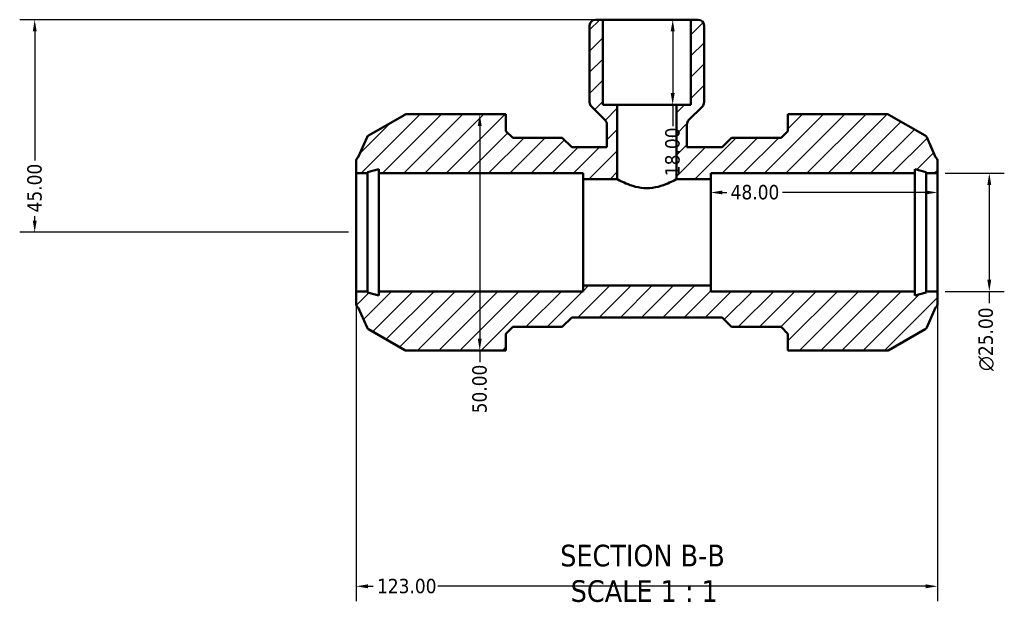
# Model space of a CAD drawing. Header units: millimetres. Extents: x 0 to 901, y -217 to 599.
# Tile 2 of 8: x 291 to 499, y -217 to -94. Entities that reach past the tile are written whole.
import ezdxf

# ---------------------------------------------------------------- set-up
doc = ezdxf.new("R2010")
doc.units = ezdxf.units.MM
for name, color, linetype, lineweight in [('Dimension (ANSI)', 7, 'Continuous', 25), ('Hatch (ANSI)', 7, 'Continuous', 18), ('Symbol (ANSI)', 7, 'Continuous', 25), ('Visible (ANSI)', 7, 'Continuous', 50)]:
    doc.layers.add(name, color=color, linetype=linetype, lineweight=lineweight)
doc.styles.add('Label Text (ANSI)', font='tahoma.ttf')
doc.styles.add('Note Text (ANSI)', font='tahoma.ttf')
doc.dimstyles.new('Default - mm (ANSI)', dxfattribs={"dimtxt": 3.048, "dimasz": 2.5, "dimexe": 3.175, "dimexo": 1.6002, "dimgap": 0.8, "dimtad": 0, "dimtoh": 1, "dimrnd": 1e-08, "dimzin": 4, "dimdsep": 46, "dimtxsty": 'Note Text (ANSI)', "dimcen": 0.09, "dimdle": 10, "dimclrd": 256, "dimclre": 256, "dimclrt": 256, "dimadec": 1, "dimazin": 1, "dimtfac": 1, "dimtofl": 0, "dimtmove": 0, "dimatfit": 3, "dimfxl": 1, "dimtolj": 1, "dimtzin": 4, "dimlwd": -1, "dimlwe": -1, "dimarcsym": 0})

# ---------------------------------------------------------------- blocks, each defined once
blk = doc.blocks.new('*D7')
at = {"layer": 'Defpoints', "color": 0, "transparency": 16777216}
for p in [(485.03, -126.31), (485.03, -151.31), (495.98, -151.31)]:
    blk.add_point(p, dxfattribs=at)
at = {"layer": 'Dimension (ANSI)', "transparency": 16777216}
for p, q in [((486.63, -126.31), (499.15, -126.31)), ((495.98, -128.81), (495.98, -148.81)), ((486.63, -151.31), (499.15, -151.31)), ((495.98, -151.31), (495.98, -153.81))]:
    blk.add_line(p, q, dxfattribs=at)
for points in [[(495.56, -128.81), (496.39, -128.81), (495.98, -126.31)], [(495.56, -148.81), (496.39, -148.81), (495.98, -151.31)]]:
    blk.add_solid(points, dxfattribs=at)
at = {"layer": 'Dimension (ANSI)', "transparency": 16777216, "insert": (493.68, -168.16), "char_height": 3.048, "attachment_point": 1, "rotation": 90, "style": 'Note Text (ANSI)'}
blk.add_mtext('\\A1;\\fAIGDT|b0|i0;\\H3.0480;\\ln\\fTahoma|b0|i0;\\H3.0480;25.00', dxfattribs=at)
blk = doc.blocks.new('*D8')
at = {"layer": 'Defpoints', "color": 0, "transparency": 16777216}
for p in [(437.03, -130.38), (437.03, -138.81), (485.03, -138.81)]:
    blk.add_point(p, dxfattribs=at)
at = {"layer": 'Dimension (ANSI)', "transparency": 16777216}
for p, q in [((439.53, -130.38), (440.46, -130.38)), ((482.53, -130.38), (452.23, -130.38))]:
    blk.add_line(p, q, dxfattribs=at)
for points in [[(439.53, -129.96), (439.53, -130.79), (437.03, -130.38)], [(482.53, -129.96), (482.53, -130.79), (485.03, -130.38)]]:
    blk.add_solid(points, dxfattribs=at)
at = {"layer": 'Dimension (ANSI)', "transparency": 16777216, "insert": (441.26, -128.78), "char_height": 3.048, "attachment_point": 1, "style": 'Note Text (ANSI)'}
blk.add_mtext('\\A1;48.00', dxfattribs=at)
blk = doc.blocks.new('*D9')
at = {"layer": 'Defpoints', "color": 0, "transparency": 16777216}
for p in [(362.03, -151.31), (485.03, -151.31), (362.03, -213.71)]:
    blk.add_point(p, dxfattribs=at)
at = {"layer": 'Dimension (ANSI)', "transparency": 16777216}
for p, q in [((362.03, -152.91), (362.03, -216.89)), ((485.03, -152.91), (485.03, -216.89)), ((364.53, -213.71), (365.65, -213.71)), ((482.53, -213.71), (379.32, -213.71))]:
    blk.add_line(p, q, dxfattribs=at)
for points in [[(364.53, -213.3), (364.53, -214.13), (362.03, -213.71)], [(482.53, -213.3), (482.53, -214.13), (485.03, -213.71)]]:
    blk.add_solid(points, dxfattribs=at)
at = {"layer": 'Dimension (ANSI)', "transparency": 16777216, "insert": (366.45, -212.13), "char_height": 3.048, "attachment_point": 1, "style": 'Note Text (ANSI)'}
blk.add_mtext('\\A1;123.00', dxfattribs=at)
blk = doc.blocks.new('*D10')
at = {"layer": 'Defpoints', "color": 0, "transparency": 16777216}
for p in [(414.22, -93.81), (294.03, -138.81), (362.03, -138.81)]:
    blk.add_point(p, dxfattribs=at)
at = {"layer": 'Dimension (ANSI)', "transparency": 16777216}
for p, q in [((412.62, -93.81), (290.86, -93.81)), ((294.03, -96.31), (294.03, -123.62)), ((294.03, -136.31), (294.03, -135.39)), ((360.43, -138.81), (290.86, -138.81))]:
    blk.add_line(p, q, dxfattribs=at)
for points in [[(293.62, -96.31), (294.45, -96.31), (294.03, -93.81)], [(293.62, -136.31), (294.45, -136.31), (294.03, -138.81)]]:
    blk.add_solid(points, dxfattribs=at)
at = {"layer": 'Dimension (ANSI)', "transparency": 16777216, "insert": (292.45, -134.59), "char_height": 3.048, "attachment_point": 1, "rotation": 90, "style": 'Note Text (ANSI)'}
blk.add_mtext('\\A1;45.00', dxfattribs=at)
blk = doc.blocks.new('*D11')
at = {"layer": 'Defpoints', "color": 0, "transparency": 16777216}
for p in [(423.53, -93.81), (423.53, -111.81), (429, -111.81)]:
    blk.add_point(p, dxfattribs=at)
at = {"layer": 'Dimension (ANSI)', "transparency": 16777216}
for p, q in [((429, -96.31), (429, -109.31)), ((429, -111.81), (429, -116.33))]:
    blk.add_line(p, q, dxfattribs=at)
for points in [[(428.58, -96.31), (429.42, -96.31), (429, -93.81)], [(428.58, -109.31), (429.42, -109.31), (429, -111.81)]]:
    blk.add_solid(points, dxfattribs=at)
at = {"layer": 'Dimension (ANSI)', "transparency": 16777216, "insert": (427.41, -126.92), "char_height": 3.048, "attachment_point": 1, "rotation": 90, "style": 'Note Text (ANSI)'}
blk.add_mtext('\\A1;18.00', dxfattribs=at)
blk = doc.blocks.new('*D12')
at = {"layer": 'Defpoints', "color": 0, "transparency": 16777216}
for p in [(388.18, -113.81), (388.18, -163.81), (388.18, -163.81)]:
    blk.add_point(p, dxfattribs=at)
at = {"layer": 'Dimension (ANSI)', "transparency": 16777216}
for p, q in [((388.18, -116.31), (388.18, -161.31)), ((388.18, -163.81), (388.18, -166.31))]:
    blk.add_line(p, q, dxfattribs=at)
for points in [[(387.76, -116.31), (388.59, -116.31), (388.18, -113.81)], [(387.76, -161.31), (388.59, -161.31), (388.18, -163.81)]]:
    blk.add_solid(points, dxfattribs=at)
at = {"layer": 'Dimension (ANSI)', "transparency": 16777216, "insert": (386.59, -177.11), "char_height": 3.048, "attachment_point": 1, "rotation": 90, "style": 'Note Text (ANSI)'}
blk.add_mtext('\\A1;50.00', dxfattribs=at)

msp = doc.modelspace()

# ---------------------------------------------------------------- hatches: boundary and pattern name
at = {"layer": 'Hatch (ANSI)'}
h = msp.add_hatch(dxfattribs=at)
h.set_pattern_fill('ANSI31', color=256, scale=25.4, style=0)
h.set_pattern_definition([(45, (0, 0), (-2.245064, 2.245064), [])])
edge = h.paths.add_edge_path()
edge.add_line((453.352, -160.254), (453.352, -163.814))
edge.add_line((453.352, -163.814), (455.752, -163.814))
edge.add_line((455.752, -163.814), (474.377, -163.814))
edge.add_ellipse((474.377, -163.064), major_axis=(0, -0.75), ratio=1, start_angle=0, end_angle=30)
edge.add_line((474.752, -163.713), (482.422, -159.285))
edge.add_ellipse((482.047, -158.636), major_axis=(0.375, -0.65), ratio=1, start_angle=0, end_angle=35.8798)
edge.add_line((482.732, -158.942), (484.615, -154.736))
edge.add_ellipse((483.782, -153.804), major_axis=(0.833, -0.932), ratio=1, start_angle=0, end_angle=48.2404)
edge.add_line((485.032, -153.804), (485.032, -151.314))
edge.add_line((485.032, -151.314), (482.632, -151.314))
edge.add_line((482.632, -151.314), (482.632, -151.564))
edge.add_line((482.632, -151.564), (480.232, -152.207))
edge.add_line((480.232, -152.207), (480.232, -151.314))
edge.add_line((480.232, -151.314), (437.032, -151.314))
edge.add_line((437.032, -151.314), (437.032, -150.064))
edge.add_line((437.032, -150.064), (410.032, -150.064))
edge.add_line((410.032, -150.064), (410.032, -151.314))
edge.add_line((410.032, -151.314), (366.832, -151.314))
edge.add_line((366.832, -151.314), (366.832, -152.207))
edge.add_line((366.832, -152.207), (364.432, -151.564))
edge.add_line((364.432, -151.564), (364.432, -151.314))
edge.add_line((364.432, -151.314), (362.032, -151.314))
edge.add_line((362.032, -151.314), (362.032, -153.804))
edge.add_ellipse((363.282, -153.804), major_axis=(-1.25, 0), ratio=1, start_angle=0, end_angle=48.2404)
edge.add_line((362.45, -154.736), (364.333, -158.942))
edge.add_ellipse((365.018, -158.636), major_axis=(-0.685, -0.306), ratio=1, start_angle=0, end_angle=35.8798)
edge.add_line((364.643, -159.285), (372.313, -163.713))
edge.add_ellipse((372.688, -163.064), major_axis=(-0.375, -0.65), ratio=1, start_angle=0, end_angle=30)
edge.add_line((372.688, -163.814), (391.312, -163.814))
edge.add_line((391.312, -163.814), (393.712, -163.814))
edge.add_line((393.712, -163.814), (393.712, -160.254))
edge.add_line((393.712, -160.254), (395.152, -158.814))
edge.add_line((395.152, -158.814), (405.632, -158.814))
edge.add_line((405.632, -158.814), (407.632, -156.814))
edge.add_line((407.632, -156.814), (439.432, -156.814))
edge.add_line((439.432, -156.814), (441.432, -158.814))
edge.add_line((441.432, -158.814), (451.912, -158.814))
edge.add_line((451.912, -158.814), (453.352, -160.254))
edge = h.paths.add_edge_path()
edge.add_line((432.848, -111.814), (429.782, -111.814))
edge.add_line((429.782, -111.814), (429.782, -127.564))
edge.add_line((429.782, -127.564), (437.032, -127.564))
edge.add_line((437.032, -127.564), (437.032, -126.314))
edge.add_line((437.032, -126.314), (480.232, -126.314))
edge.add_line((480.232, -126.314), (480.232, -125.421))
edge.add_line((480.232, -125.421), (482.632, -126.064))
edge.add_line((482.632, -126.064), (482.632, -126.314))
edge.add_line((482.632, -126.314), (485.032, -126.314))
edge.add_line((485.032, -126.314), (485.032, -123.824))
edge.add_ellipse((483.782, -123.824), major_axis=(1.25, 0), ratio=1, start_angle=0, end_angle=48.2404)
edge.add_line((484.615, -122.892), (482.732, -118.686))
edge.add_ellipse((482.047, -118.992), major_axis=(0.685, 0.306), ratio=1, start_angle=0, end_angle=35.8798)
edge.add_line((482.422, -118.343), (474.752, -113.914))
edge.add_ellipse((474.377, -114.564), major_axis=(0.375, 0.65), ratio=1, start_angle=0, end_angle=30)
edge.add_line((474.377, -113.814), (455.752, -113.814))
edge.add_line((455.752, -113.814), (453.352, -113.814))
edge.add_line((453.352, -113.814), (453.352, -117.374))
edge.add_line((453.352, -117.374), (451.912, -118.814))
edge.add_line((451.912, -118.814), (441.432, -118.814))
edge.add_line((441.432, -118.814), (439.432, -120.814))
edge.add_line((439.432, -120.814), (432.009, -120.814))
edge.add_line((432.009, -120.814), (432.009, -115.965))
edge.add_ellipse((433.259, -115.965), major_axis=(-1.25, 0), ratio=1, start_angle=315, end_angle=360, ccw=False)
edge.add_line((432.376, -115.081), (435.276, -112.18))
edge.add_ellipse((434.392, -111.296), major_axis=(0.884, -0.884), ratio=1, start_angle=0, end_angle=45)
edge.add_line((435.642, -111.296), (435.642, -95.064))
edge.add_ellipse((434.392, -95.064), major_axis=(1.25, 0), ratio=1, start_angle=0, end_angle=90)
edge.add_line((434.392, -93.814), (432.848, -93.814))
edge.add_line((432.848, -93.814), (432.848, -111.814))
edge = h.paths.add_edge_path()
edge.add_line((417.282, -111.814), (414.217, -111.814))
edge.add_line((414.217, -111.814), (414.217, -93.814))
edge.add_line((414.217, -93.814), (412.672, -93.814))
edge.add_ellipse((412.672, -95.064), major_axis=(0, 1.25), ratio=1, start_angle=0, end_angle=90)
edge.add_line((411.422, -95.064), (411.422, -111.296))
edge.add_ellipse((412.672, -111.296), major_axis=(-1.25, 0), ratio=1, start_angle=0, end_angle=45)
edge.add_line((411.788, -112.18), (414.689, -115.081))
edge.add_ellipse((413.805, -115.965), major_axis=(0.884, 0.884), ratio=1, start_angle=315, end_angle=360, ccw=False)
edge.add_line((415.055, -115.965), (415.055, -120.814))
edge.add_line((415.055, -120.814), (407.632, -120.814))
edge.add_line((407.632, -120.814), (405.632, -118.814))
edge.add_line((405.632, -118.814), (395.152, -118.814))
edge.add_line((395.152, -118.814), (393.712, -117.374))
edge.add_line((393.712, -117.374), (393.712, -113.814))
edge.add_line((393.712, -113.814), (391.312, -113.814))
edge.add_line((391.312, -113.814), (372.688, -113.814))
edge.add_ellipse((372.688, -114.564), major_axis=(0, 0.75), ratio=1, start_angle=0, end_angle=30)
edge.add_line((372.313, -113.914), (364.643, -118.343))
edge.add_ellipse((365.018, -118.992), major_axis=(-0.375, 0.65), ratio=1, start_angle=0, end_angle=35.8798)
edge.add_line((364.333, -118.686), (362.45, -122.892))
edge.add_ellipse((363.282, -123.824), major_axis=(-0.833, 0.932), ratio=1, start_angle=0, end_angle=48.2404)
edge.add_line((362.032, -123.824), (362.032, -126.314))
edge.add_line((362.032, -126.314), (364.432, -126.314))
edge.add_line((364.432, -126.314), (364.432, -126.064))
edge.add_line((364.432, -126.064), (366.832, -125.421))
edge.add_line((366.832, -125.421), (366.832, -126.314))
edge.add_line((366.832, -126.314), (410.032, -126.314))
edge.add_line((410.032, -126.314), (410.032, -127.564))
edge.add_line((410.032, -127.564), (417.282, -127.564))
edge.add_line((417.282, -127.564), (417.282, -111.814))

# ---------------------------------------------------------------- linework, layer by layer
at = {"layer": 'Visible (ANSI)'}
for p, q in [((411.422, -95.064), (411.422, -111.296)), ((414.217, -93.814), (412.672, -93.814)), ((414.217, -111.814), (414.217, -93.814)), ((432.848, -93.814), (414.217, -93.814)), ((434.392, -93.814), (432.848, -93.814)), ((432.848, -93.814), (432.848, -111.814)), ((435.642, -111.296), (435.642, -95.064)), ((411.788, -112.18), (414.689, -115.081)), ((417.282, -111.814), (414.217, -111.814)), ((417.282, -127.564), (417.282, -111.814)), ((429.782, -111.814), (417.282, -111.814)), ((432.848, -111.814), (429.782, -111.814)), ((429.782, -111.814), (429.782, -127.564)), ((432.376, -115.081), (435.276, -112.18)), ((372.313, -113.914), (364.643, -118.343)), ((391.312, -113.814), (372.688, -113.814)), ((393.712, -113.814), (391.312, -113.814)), ((393.712, -117.374), (393.712, -113.814)), ((455.752, -113.814), (453.352, -113.814)), ((453.352, -113.814), (453.352, -117.374)), ((474.377, -113.814), (455.752, -113.814)), ((482.422, -118.343), (474.752, -113.914)), ((415.055, -115.965), (415.055, -120.814)), ((432.009, -120.814), (432.009, -115.965)), ((364.333, -118.686), (362.45, -122.892)), ((395.152, -118.814), (393.712, -117.374)), ((453.352, -117.374), (451.912, -118.814)), ((484.615, -122.892), (482.732, -118.686)), ((405.632, -118.814), (395.152, -118.814)), ((407.632, -120.814), (405.632, -118.814)), ((441.432, -118.814), (439.432, -120.814)), ((451.912, -118.814), (441.432, -118.814)), ((415.055, -120.814), (407.632, -120.814)), ((439.432, -120.814), (432.009, -120.814)), ((362.032, -123.824), (362.032, -126.314)), ((485.032, -126.314), (485.032, -123.824)), ((362.032, -126.314), (364.432, -126.314)), ((362.032, -151.314), (362.032, -126.314)), ((364.432, -126.064), (366.832, -125.421)), ((364.432, -126.314), (364.432, -126.064)), ((364.432, -151.314), (364.432, -126.314)), ((366.832, -125.421), (366.832, -126.314)), ((366.832, -126.314), (410.032, -126.314)), ((366.832, -151.314), (366.832, -126.314)), ((410.032, -126.314), (410.032, -127.564)), ((437.032, -127.564), (437.032, -126.314)), ((437.032, -126.314), (480.232, -126.314)), ((480.232, -126.314), (480.232, -125.421)), ((480.232, -125.421), (482.632, -126.064)), ((480.232, -151.314), (480.232, -126.314)), ((482.632, -126.064), (482.632, -126.314)), ((482.632, -126.314), (485.032, -126.314)), ((482.632, -151.314), (482.632, -126.314)), ((485.032, -151.314), (485.032, -126.314)), ((410.032, -127.564), (417.282, -127.564)), ((410.032, -150.064), (410.032, -127.564)), ((429.782, -127.564), (437.032, -127.564)), ((437.032, -150.064), (437.032, -127.564)), ((364.432, -151.314), (362.032, -151.314)), ((362.032, -151.314), (362.032, -153.804)), ((364.432, -151.564), (364.432, -151.314)), ((366.832, -152.207), (364.432, -151.564)), ((410.032, -151.314), (366.832, -151.314)), ((366.832, -151.314), (366.832, -152.207)), ((437.032, -150.064), (410.032, -150.064)), ((410.032, -150.064), (410.032, -151.314)), ((437.032, -151.314), (437.032, -150.064)), ((480.232, -151.314), (437.032, -151.314)), ((480.232, -152.207), (480.232, -151.314)), ((482.632, -151.564), (480.232, -152.207)), ((485.032, -151.314), (482.632, -151.314)), ((482.632, -151.314), (482.632, -151.564)), ((485.032, -153.804), (485.032, -151.314)), ((362.45, -154.736), (364.333, -158.942)), ((482.732, -158.942), (484.615, -154.736)), ((405.632, -158.814), (407.632, -156.814)), ((407.632, -156.814), (439.432, -156.814)), ((439.432, -156.814), (441.432, -158.814)), ((364.643, -159.285), (372.313, -163.713)), ((393.712, -160.254), (395.152, -158.814)), ((393.712, -163.814), (393.712, -160.254)), ((395.152, -158.814), (405.632, -158.814)), ((441.432, -158.814), (451.912, -158.814)), ((451.912, -158.814), (453.352, -160.254)), ((453.352, -160.254), (453.352, -163.814)), ((474.752, -163.713), (482.422, -159.285)), ((372.688, -163.814), (391.312, -163.814)), ((391.312, -163.814), (393.712, -163.814)), ((453.352, -163.814), (455.752, -163.814)), ((455.752, -163.814), (474.377, -163.814))]:
    msp.add_line(p, q, dxfattribs=at)
for centre, radius, start, end in [((412.672, -95.064), 1.25, 90, 180), ((434.392, -95.064), 1.25, 0, 90), ((412.672, -111.296), 1.25, 180, 225), ((434.392, -111.296), 1.25, 315, 0), ((372.688, -114.564), 0.75, 90, 120), ((474.377, -114.564), 0.75, 60, 90), ((413.805, -115.965), 1.25, 0, 45), ((433.259, -115.965), 1.25, 135, 180), ((365.018, -118.992), 0.75, 120, 155.8798), ((482.047, -118.992), 0.75, 24.1202, 60), ((363.282, -123.824), 1.25, 131.7596, 180), ((483.782, -123.824), 1.25, 0, 48.2404), ((363.282, -153.804), 1.25, 180, 228.2404), ((483.782, -153.804), 1.25, 311.7596, 0), ((365.018, -158.636), 0.75, 204.1202, 240), ((482.047, -158.636), 0.75, 300, 335.8798), ((372.688, -163.064), 0.75, 240, 270), ((474.377, -163.064), 0.75, 270, 300)]:
    msp.add_arc(centre, radius, start, end, dxfattribs=at)
for points, knots in [([(423.532, -129.46), (422.725, -129.46), (421.882, -129.344), (420.35, -128.961), (419.659, -128.702), (418.569, -128.236), (418.09, -127.995), (417.447, -127.658), (417.282, -127.564), (417.282, -127.564)], [0, 0, 0, 0, 0.24213763, 0.24213763, 0.48427526, 0.48427526, 0.72533521, 0.72533521, 0.96639517, 0.96639517, 0.96639517, 0.96639517]), ([(429.782, -127.564), (429.782, -127.564), (429.618, -127.658), (428.974, -127.995), (428.496, -128.236), (427.405, -128.702), (426.715, -128.961), (425.183, -129.344), (424.339, -129.46), (423.532, -129.46)], [2.8991855, 2.8991855, 2.8991855, 2.8991855, 3.14024546, 3.14024546, 3.38130541, 3.38130541, 3.62344304, 3.62344304, 3.86558067, 3.86558067, 3.86558067, 3.86558067])]:
    msp.add_open_spline(points, degree=3, knots=knots, dxfattribs=at)

# ---------------------------------------------------------------- texts
at = {"layer": 'Symbol (ANSI)', "char_height": 4.572, "attachment_point": 7, "style": 'Label Text (ANSI)'}
for s, insert in [('SECTION B-B', (405.204, -209.579)), ('SCALE 1 : 1', (407.427, -217.091))]:
    msp.add_mtext(s, dxfattribs=dict(at, insert=insert))

# ---------------------------------------------------------------- dimensions: what is measured, and where the dimension line sits
at = {"layer": 'Dimension (ANSI)'}
for base, p1, p2, angle, override, picture, middle in [((294.032, -138.814), (414.217, -93.814), (362.032, -138.814), 90, {"dimtoh": 0, "dimdec": 2, "dimtp": 0, "dimtm": 0, "dimtdec": 2, "dimatfit": 1}, '*D10', (294.032, -129.505)), ((429, -111.814), (423.532, -93.814), (423.532, -111.814), 270, {"dimtoh": 0, "dimdec": 2, "dimse1": 1, "dimse2": 1, "dimtp": 0, "dimtm": 0, "dimtdec": 2, "dimatfit": 2}, '*D11', (429, -122.028)), ((388.177, -163.814), (388.177, -113.814), (388.177, -163.814), 90, {"dimtoh": 0, "dimdec": 2, "dimse1": 1, "dimse2": 1, "dimtp": 0, "dimtm": 0, "dimtdec": 2, "dimatfit": 2}, '*D12', (388.177, -172.114)), ((437.032, -130.378), (485.032, -138.814), (437.032, -138.814), 180, {"dimtoh": 0, "dimdec": 2, "dimse1": 1, "dimse2": 1, "dimtp": 0, "dimtm": 0, "dimtdec": 2, "dimatfit": 1}, '*D8', (446.342, -130.378)), ((362.032, -213.715), (485.032, -151.314), (362.032, -151.314), 180, {"dimtoh": 0, "dimdec": 2, "dimtp": 0, "dimtm": 0, "dimtdec": 2, "dimatfit": 1}, '*D9', (372.485, -213.715))]:
    dim = msp.add_linear_dim(base=base, p1=p1, p2=p2, angle=angle, dimstyle='Default - mm (ANSI)', override=override, dxfattribs=at)
    dim.commit()
    dim.dimension.update_dxf_attribs({"geometry": picture, "text_midpoint": middle, "dimtype": 160})
dim = msp.add_linear_dim(base=(495.975, -151.314), p1=(485.032, -126.314), p2=(485.032, -151.314), angle=90, text='\\fAIGDT|b0|i0;\\H3.0480;\\ln\\fTahoma|b0|i0;\\H3.0480;<>', dimstyle='Default - mm (ANSI)', override={"dimtoh": 0, "dimdec": 2, "dimtp": 0, "dimtm": 0, "dimtdec": 2, "dimatfit": 2}, dxfattribs=at)
dim.commit()
dim.dimension.update_dxf_attribs({"geometry": '*D7', "text_midpoint": (495.975, -161.387), "dimtype": 160})

doc.saveas('drawing.dxf')
